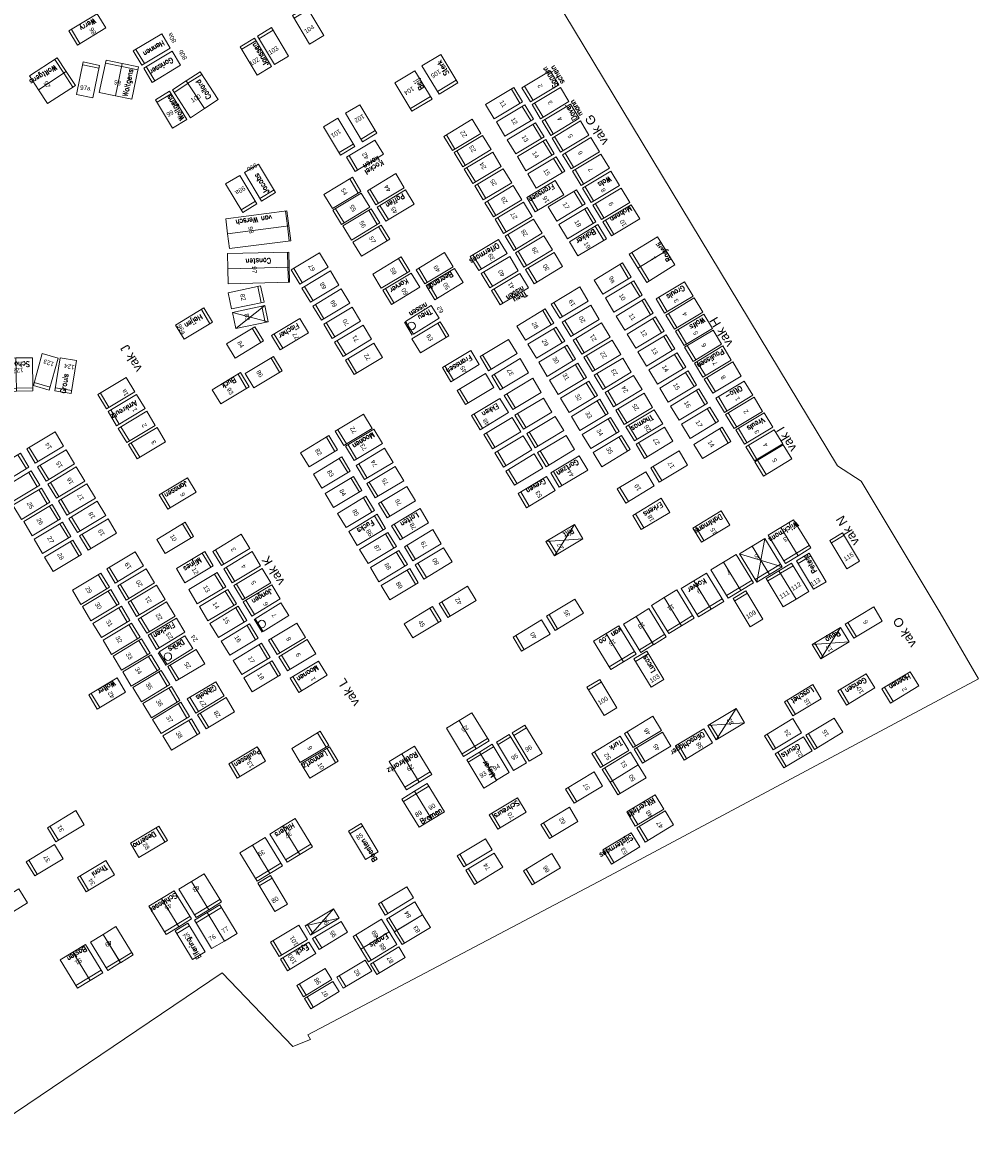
# Model space of a CAD drawing. Header units: metres. Extents: x 200982 to 204048, y 317766 to 321161.
# Tile 3 of 20: x 202531 to 202594, y 318146 to 318221. Entities that reach past the tile are written whole.
import ezdxf
from ezdxf.enums import TextEntityAlignment as Align

# ---------------------------------------------------------------- set-up
doc = ezdxf.new("R2010")
doc.units = ezdxf.units.M
doc.header["$MEASUREMENT"] = 0
for name, color, linetype, lineweight in [('Familiegraven', 140, 'Continuous', 13), ('Geruimd graf', 234, 'Continuous', 13), ('Namen burgelijke stand', 7, 'Continuous', 13), ('Nummers burgelijke stand', 7, 'Continuous', 13), ('Onbegroeid terreindeel', 7, 'Continuous', 13), ('Uit te geven graven', 12, 'Continuous', 13), ('Verhuurde graven', 150, 'Continuous', 13), ('Verwijderde graven', 1, 'Continuous', 13)]:
    doc.layers.add(name, color=color, linetype=linetype, lineweight=lineweight)
doc.styles.add('Style-arial', font='arial.shx')
doc.styles.add('Style-simplex', font='simplex.shx')

# ---------------------------------------------------------------- blocks, each defined once
blk = doc.blocks.new('*U1')
at = {"layer": 'Uit te geven graven', "linetype": 'Continuous'}
for p, q in [((0.066, 0.104), (-0.1226, -0.0096)), ((0.1226, 0.0098), (0.066, 0.104)), ((-0.0488, -0.0934), (-0.1054, 0.0008)), ((-0.0658, -0.1038), (0.1226, 0.0098)), ((-0.0658, -0.1038), (-0.1226, -0.0096))]:
    blk.add_line(p, q, dxfattribs=at)
blk = doc.blocks.new('*U2')
at = {"layer": 'Uit te geven graven', "linetype": 'Continuous'}
for p, q in [((0.0659, 0.1039), (-0.1226, -0.0096)), ((0.1226, 0.0097), (0.0659, 0.1039)), ((-0.0488, -0.0935), (-0.1055, 0.0007)), ((-0.0659, -0.1038), (0.1226, 0.0097)), ((-0.0659, -0.1038), (-0.1226, -0.0096))]:
    blk.add_line(p, q, dxfattribs=at)
blk = doc.blocks.new('*U3')
at = {"layer": 'Verhuurde graven', "linetype": 'Continuous'}
for p, q in [((0.0659, 0.1039), (-0.1226, -0.0096)), ((0.1226, 0.0097), (0.0659, 0.1039)), ((-0.0488, -0.0935), (-0.1055, 0.0007)), ((-0.0659, -0.1038), (0.1226, 0.0097)), ((-0.0659, -0.1038), (-0.1226, -0.0096))]:
    blk.add_line(p, q, dxfattribs=at)
blk = doc.blocks.new('*U4')
at = {"layer": 'Verhuurde graven', "linetype": 'Continuous'}
for p, q in [((0.066, 0.104), (-0.1226, -0.0096)), ((0.1226, 0.0098), (0.066, 0.104)), ((-0.0488, -0.0934), (-0.1054, 0.0008)), ((-0.0658, -0.1038), (0.1226, 0.0098)), ((-0.0658, -0.1038), (-0.1226, -0.0096))]:
    blk.add_line(p, q, dxfattribs=at)
blk = doc.blocks.new('*U5')
at = {"layer": 'Verhuurde graven', "linetype": 'Continuous'}
for p, q in [((0.0659, 0.1039), (-0.1226, -0.0096)), ((0.1225, 0.0097), (0.0659, 0.1039)), ((-0.0488, -0.0935), (-0.1056, 0.0007)), ((-0.0659, -0.1038), (0.1225, 0.0097)), ((-0.0659, -0.1038), (-0.1226, -0.0096))]:
    blk.add_line(p, q, dxfattribs=at)
blk = doc.blocks.new('*U6')
at = {"layer": 'Uit te geven graven', "linetype": 'Continuous'}
for p, q in [((0.066, 0.104), (-0.1226, -0.0096)), ((0.1226, 0.0097), (0.066, 0.104)), ((-0.0488, -0.0934), (-0.1055, 0.0007)), ((-0.0658, -0.1039), (0.1226, 0.0097)), ((-0.0658, -0.1039), (-0.1226, -0.0096))]:
    blk.add_line(p, q, dxfattribs=at)
blk = doc.blocks.new('*U11')
at = {"layer": 'Verwijderde graven', "linetype": 'Continuous'}
for p, q in [((0.0659, 0.1039), (-0.1226, -0.0096)), ((0.1226, 0.0097), (0.0659, 0.1039)), ((-0.0488, -0.0935), (-0.1055, 0.0007)), ((-0.0659, -0.1038), (0.1226, 0.0097)), ((-0.0659, -0.1038), (-0.1226, -0.0096))]:
    blk.add_line(p, q, dxfattribs=at)
blk = doc.blocks.new('*U12')
at = {"layer": 'Verwijderde graven', "linetype": 'Continuous'}
for p, q in [((0.066, 0.104), (-0.1226, -0.0095)), ((0.1225, 0.0098), (0.066, 0.104)), ((-0.0488, -0.0934), (-0.1054, 0.0008)), ((-0.0659, -0.1038), (0.1225, 0.0098)), ((-0.0659, -0.1038), (-0.1226, -0.0095))]:
    blk.add_line(p, q, dxfattribs=at)
blk = doc.blocks.new('*U15')
at = {"layer": 'Verwijderde graven', "linetype": 'Continuous'}
for p, q in [((0.0661, 0.104), (-0.1225, -0.0096)), ((0.1227, 0.0098), (0.0661, 0.104)), ((-0.0488, -0.0935), (-0.1053, 0.0007)), ((-0.0657, -0.1038), (0.1227, 0.0098)), ((-0.0657, -0.1038), (-0.1225, -0.0096))]:
    blk.add_line(p, q, dxfattribs=at)
blk = doc.blocks.new('*U16')
at = {"layer": 'Verhuurde graven', "linetype": 'Continuous'}
for p, q in [((0.0101, 0.1345), (-0.1236, 0.0542)), ((0.1237, -0.0538), (0.0101, 0.1345)), ((-0.1236, 0.0542), (-0.01, -0.1345)), ((0.1134, -0.0368), (-0.0204, -0.1172)), ((0.1237, -0.0538), (-0.01, -0.1345))]:
    blk.add_line(p, q, dxfattribs=at)
blk = doc.blocks.new('*U17')
at = {"layer": 'Verhuurde graven', "linetype": 'Continuous'}
for p, q in [((0.0057, 0.1319), (-0.1192, 0.0569)), ((0.1193, -0.0564), (0.0057, 0.1319)), ((-0.1192, 0.0569), (-0.0056, -0.1318)), ((0.109, -0.0394), (-0.016, -0.1145)), ((0.1193, -0.0564), (-0.0056, -0.1318))]:
    blk.add_line(p, q, dxfattribs=at)
blk = doc.blocks.new('*U18')
at = {"layer": 'Verhuurde graven', "linetype": 'Continuous'}
for p, q in [((0.0741, 0.0907), (-0.1146, -0.0229)), ((0.1147, 0.0231), (0.0741, 0.0907)), ((-0.0738, -0.0906), (0.1147, 0.0231)), ((-0.0738, -0.0906), (-0.1146, -0.0229)), ((-0.0566, -0.0802), (-0.0973, -0.0125))]:
    blk.add_line(p, q, dxfattribs=at)
blk = doc.blocks.new('*U19')
at = {"layer": 'Verwijderde graven', "linetype": 'Continuous'}
for p, q in [((0.0721, 0.0938), (-0.1165, -0.0198)), ((0.1165, 0.0198), (0.0721, 0.0938)), ((-0.0719, -0.0938), (0.1165, 0.0198)), ((-0.0719, -0.0938), (-0.1165, -0.0198)), ((-0.0548, -0.0835), (-0.0993, -0.0095))]:
    blk.add_line(p, q, dxfattribs=at)
blk = doc.blocks.new('*U20')
at = {"layer": 'Verhuurde graven', "linetype": 'Continuous'}
for p, q in [((0.0714, 0.095), (-0.1172, -0.0186)), ((0.1173, 0.0186), (0.0714, 0.095)), ((-0.0712, -0.095), (0.1173, 0.0186)), ((-0.0712, -0.095), (-0.1172, -0.0186)), ((-0.0541, -0.0847), (-0.1, -0.0082))]:
    blk.add_line(p, q, dxfattribs=at)
blk = doc.blocks.new('*U21')
at = {"layer": 'Verwijderde graven', "linetype": 'Continuous'}
for p, q in [((0.0689, 0.0991), (-0.1196, -0.0145)), ((0.1197, 0.0146), (0.0689, 0.0991)), ((-0.0687, -0.099), (0.1197, 0.0146)), ((-0.0687, -0.099), (-0.1196, -0.0145)), ((-0.0517, -0.0886), (-0.1024, -0.0042))]:
    blk.add_line(p, q, dxfattribs=at)
blk = doc.blocks.new('*U22')
at = {"layer": 'Verhuurde graven', "linetype": 'Continuous'}
for p, q in [((0.0689, 0.0991), (-0.1196, -0.0145)), ((0.1197, 0.0146), (0.0689, 0.0991)), ((-0.0687, -0.099), (0.1197, 0.0146)), ((-0.0687, -0.099), (-0.1196, -0.0145)), ((-0.0517, -0.0886), (-0.1024, -0.0042))]:
    blk.add_line(p, q, dxfattribs=at)
blk = doc.blocks.new('*U14')
at = {"layer": 'Uit te geven graven', "linetype": 'Continuous'}
for p, q in [((0.066, 0.104), (-0.1226, -0.0096)), ((0.1227, 0.0098), (0.066, 0.104)), ((-0.0488, -0.0935), (-0.1054, 0.0007)), ((-0.0657, -0.1038), (0.1227, 0.0098)), ((-0.0657, -0.1038), (-0.1226, -0.0096))]:
    blk.add_line(p, q, dxfattribs=at)
blk = doc.blocks.new('*U198')
at = {"layer": 'Familiegraven', "linetype": 'Continuous'}
for p, q in [((0.066, 0.1041), (-0.1226, -0.0096)), ((0.1227, 0.0098), (0.066, 0.1041)), ((-0.0488, -0.0934), (-0.1053, 0.0008)), ((-0.0657, -0.1038), (0.1227, 0.0098)), ((-0.0657, -0.1038), (-0.1226, -0.0096))]:
    blk.add_line(p, q, dxfattribs=at)
blk = doc.blocks.new('*U199')
at = {"layer": 'Familiegraven', "linetype": 'Continuous'}
for p, q in [((0.0689, 0.0991), (-0.1196, -0.0145)), ((0.1197, 0.0146), (0.0689, 0.0991)), ((-0.0687, -0.099), (0.1197, 0.0146)), ((-0.0687, -0.099), (-0.1196, -0.0145)), ((-0.0517, -0.0886), (-0.1024, -0.0042))]:
    blk.add_line(p, q, dxfattribs=at)

msp = doc.modelspace()

# ---------------------------------------------------------------- linework, layer by layer
at = {"layer": 'Familiegraven', "linetype": 'Continuous'}
for p, q in [((202548.177, 318208.914), (202544.11, 318208.388)), ((202548.204, 318207.91), (202548.076, 318208.901)), ((202548.305, 318207.923), (202548.177, 318208.914)), ((202544.11, 318208.388), (202544.238, 318207.396)), ((202548.305, 318207.923), (202544.238, 318207.396)), ((202544.238, 318207.396), (202544.365, 318206.405)), ((202548.333, 318206.917), (202548.204, 318207.91)), ((202548.434, 318206.931), (202548.305, 318207.923)), ((202544.365, 318206.405), (202548.434, 318206.931)), ((202548.303, 318206.181), (202544.22, 318206.073)), ((202544.22, 318206.073), (202544.246, 318205.073)), ((202548.245, 318205.179), (202548.218, 318206.179)), ((202548.303, 318206.181), (202548.329, 318205.182)), ((202548.329, 318205.182), (202544.246, 318205.073)), ((202544.246, 318205.073), (202544.273, 318204.075)), ((202548.272, 318204.18), (202548.245, 318205.179)), ((202548.329, 318205.182), (202548.355, 318204.182)), ((202544.273, 318204.075), (202548.355, 318204.182))]:
    msp.add_line(p, q, dxfattribs=at)
at = {"layer": 'Geruimd graf'}
for p, q in [((202544.556, 318202.17), (202546.937, 318201.55)), ((202544.782, 318201.095), (202546.709, 318202.626)), ((202565.944, 318186.017), (202567.262, 318188.095)), ((202567.828, 318187.153), (202565.376, 318186.959)), ((202579.919, 318187.173), (202579.382, 318184.268)), ((202578.235, 318186.147), (202581.066, 318185.295)), ((202584.942, 318181.257), (202583.624, 318179.179)), ((202585.508, 318180.315), (202583.056, 318180.121)), ((202578.006, 318175.882), (202576.688, 318173.804)), ((202576.12, 318174.746), (202578.572, 318174.94)), ((202551.262, 318162.585), (202549.75, 318160.83)), ((202549.377, 318161.449), (202551.634, 318161.966))]:
    msp.add_line(p, q, dxfattribs=at)
at = {"layer": 'Onbegroeid terreindeel', "flags": 128}
msp.add_lwpolyline([(202566.563, 318222.062), (202584.727, 318191.98), (202586.3, 318190.962), (202591.565, 318182.223), (202594.094, 318177.856), (202569.274, 318164.604), (202549.571, 318154.234), (202549.734, 318153.924), (202548.566, 318153.461), (202543.886, 318158.331), (202526.095, 318146.357)], dxfattribs=at)
at = {"layer": 'Verhuurde graven', "linetype": 'Continuous'}
for p, q in [((202540.154, 318178.73), (202539.63, 318179.581)), ((202551.262, 318162.585), (202549.377, 318161.449)), ((202551.634, 318161.966), (202551.262, 318162.585)), ((202549.92, 318160.934), (202549.548, 318161.552)), ((202549.75, 318160.83), (202551.634, 318161.966)), ((202551.771, 318161.748), (202549.885, 318160.612)), ((202552.201, 318161.032), (202551.771, 318161.748)), ((202549.75, 318160.83), (202549.377, 318161.449)), ((202550.317, 318159.896), (202552.201, 318161.032)), ((202550.317, 318159.896), (202549.885, 318160.612)), ((202550.488, 318159.999), (202550.057, 318160.716)), ((202555.612, 318160.057), (202553.726, 318158.921)), ((202556.032, 318159.358), (202555.612, 318160.057)), ((202554.148, 318158.221), (202556.032, 318159.358)), ((202554.148, 318158.221), (202553.726, 318158.921)), ((202554.319, 318158.325), (202553.898, 318159.024))]:
    msp.add_line(p, q, dxfattribs=at)
at = {"layer": 'Verhuurde graven', "linetype": 'Continuous', "flags": 128}
msp.add_lwpolyline([(202540.227, 318178.798), (202539.695, 318179.644), (202541.388, 318180.709), (202541.92, 318179.863)], close=True, dxfattribs=at)
at = {"layer": 'Verhuurde graven', "linetype": 'Continuous'}
msp.add_circle((202540.27, 318179.331), 0.25, dxfattribs=at)
at = {"layer": 'Verwijderde graven', "linetype": 'Continuous'}
for p, q in [((202556.497, 318200.668), (202555.973, 318201.519)), ((202546.529, 318180.953), (202546.005, 318181.804)), ((202553.366, 318159.19), (202551.48, 318158.054)), ((202553.806, 318158.458), (202553.366, 318159.19)), ((202551.921, 318157.322), (202551.48, 318158.054)), ((202552.092, 318157.425), (202551.652, 318158.158)), ((202551.921, 318157.322), (202553.806, 318158.458))]:
    msp.add_line(p, q, dxfattribs=at)
at = {"layer": 'Verwijderde graven', "linetype": 'Continuous', "flags": 128}
for points in [[(202557.748, 318202.637), (202556.054, 318201.573), (202556.586, 318200.726), (202558.279, 318201.79), (202558.28, 318201.79)], [(202547.761, 318182.904), (202546.067, 318181.84), (202546.599, 318180.993), (202548.292, 318182.057), (202548.293, 318182.057)]]:
    msp.add_lwpolyline(points, close=True, dxfattribs=at)
at = {"layer": 'Verwijderde graven', "linetype": 'Continuous'}
for centre in [(202556.458, 318201.277), (202546.509, 318181.492)]:
    msp.add_circle(centre, 0.25, dxfattribs=at)

# ---------------------------------------------------------------- block references
at = {"layer": 'Familiegraven', "linetype": 'Continuous'}
for name, p, xscale, yscale, zscale, rotation in [('*U198', (202536.481, 318217.733), 10.0000197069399, 10.0000197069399, 10.0000197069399, 227.0877913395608), ('*U198', (202532.304, 318218.014), 10.0000197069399, 10.0000197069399, 10.0000197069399, 182.0026292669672), ('*U198', (202537.558, 318217.509), 10.0000197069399, 10.0000197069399, 10.0000197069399, 227.0877913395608), ('*U198', (202532.905, 318217.093), 10.0000197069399, 10.0000197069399, 10.0000197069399, 182.0026292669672), ('*U198', (202542.555, 318216.921), 10.0000197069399, 10.0000197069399, 10.0000197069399, 271.9497730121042), ('*U198', (202541.633, 318216.321), 10.0000197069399, 10.0000197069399, 10.0000197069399, 271.9497730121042), ('*U198', (202572.132, 318206.148), 10.0000197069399, 10.0000197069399, 10.0000197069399, 0.6179266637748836), ('*U198', (202572.711, 318205.213), 10.0000197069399, 10.0000197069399, 10.0000197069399, 0.6179266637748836), ('*U198', (202529.639, 318198.038), 10.0000197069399, 10.0000197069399, 10.0000197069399, 59.91688029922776), ('*U198', (202530.739, 318198.058), 10.0000197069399, 10.0000197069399, 10.0000197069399, 59.91688029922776), ('*U199', (202581.136, 318186.708), 10, 10, 10, 90.32361812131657), ('*U199', (202581.978, 318187.221), 10, 10, 10, 90.32361812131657), ('*U199', (202580.072, 318185.976), 10, 10, 10, 90.32361812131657), ('*U199', (202579.23, 318185.464), 10, 10, 10, 90.32361812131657), ('*U199', (202577.329, 318184.399), 10, 10, 10, 90.32361812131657), ('*U199', (202578.171, 318184.911), 10, 10, 10, 90.32361812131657), ('*U199', (202581.836, 318184.339), 10, 10, 10, 270), ('*U199', (202576.193, 318183.667), 10, 10, 10, 90.32361812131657), ('*U199', (202580.991, 318183.831), 10, 10, 10, 270), ('*U199', (202575.351, 318183.155), 10, 10, 10, 90.32361812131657), ('*U199', (202573.378, 318182.047), 10, 10, 10, 90.32361812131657), ('*U199', (202574.22, 318182.559), 10, 10, 10, 90.32361812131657), ('*U199', (202570.372, 318180.182), 10, 10, 10, 90.32361812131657), ('*U199', (202569.53, 318179.67), 10, 10, 10, 90.32361812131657), ('*U199', (202559.759, 318173.897), 10, 10, 10, 90.32361812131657), ('*U199', (202560.601, 318174.409), 10, 10, 10, 90.32361812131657), ('*U199', (202561.949, 318172.313), 10, 10, 10, 270.3236181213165), ('*U199', (202555.956, 318171.677), 10, 10, 10, 90.32361812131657), ('*U199', (202556.798, 318172.189), 10, 10, 10, 90.32361812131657), ('*U199', (202561.107, 318171.8), 10, 10, 10, 270.3236181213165), ('*U199', (202570.313, 318171.982), 10, 10, 10, 0.3236181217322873), ('*U199', (202570.826, 318171.14), 10, 10, 10, 0.3236181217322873), ('*U199', (202557.651, 318169.707), 10, 10, 10, 270.3236181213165), ('*U199', (202556.809, 318169.194), 10, 10, 10, 270.3236181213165), ('*U199', (202546.044, 318165.62), 10, 10, 10, 90.32361812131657), ('*U199', (202546.886, 318166.132), 10, 10, 10, 90.32361812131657), ('*U199', (202542.842, 318163.724), 10, 10, 10, 90.32361812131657), ('*U199', (202540.837, 318162.596), 10, 10, 10, 90.32361812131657), ('*U199', (202542, 318163.212), 10, 10, 10, 90.32361812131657), ('*U199', (202539.995, 318162.084), 10, 10, 10, 90.32361812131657), ('*U199', (202555.99, 318162.047), 10, 10, 10, 0.3236181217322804), ('*U199', (202553.772, 318160.913), 10, 10, 10, 0.3236181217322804), ('*U199', (202556.503, 318161.205), 10, 10, 10, 0.3236181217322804), ('*U199', (202536.135, 318159.697), 10, 10, 10, 90.32361812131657), ('*U199', (202536.977, 318160.21), 10, 10, 10, 90.32361812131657), ('*U199', (202554.285, 318160.071), 10, 10, 10, 0.3236181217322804), ('*U199', (202534.96, 318159.03), 10, 10, 10, 90.32361812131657), ('*U199', (202534.118, 318158.517), 10, 10, 10, 90.32361812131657)]:
    msp.add_blockref(name, p, dxfattribs=dict(at, xscale=xscale, yscale=yscale, zscale=zscale, rotation=rotation))
at = {"layer": 'Uit te geven graven', "linetype": 'Continuous', "xscale": 10, "yscale": 10, "zscale": 10}
for name, p, rotation in [('*U6', (202549.586, 318221.211), 270), ('*U6', (202562.593, 318216.058), 180), ('*U2', (202563.315, 318214.91), 180), ('*U6', (202551.643, 318213.838), 90), ('*U2', (202564.027, 318213.728), 180), ('*U6', (202564.705, 318212.61), 180), ('*U2', (202565.396, 318211.457), 180), ('*U1', (202545.147, 318210.041), 90), ('*U2', (202551.861, 318210.102), 180), ('*U2', (202566.751, 318209.277), 180), ('*U2', (202553.116, 318208.015), 180), ('*U2', (202567.463, 318208.096), 180), ('*U2', (202553.776, 318206.935), 180), ('*U2', (202555.103, 318204.819), 180), ('*U2', (202569.811, 318204.418), 180), ('*U6', (202570.55, 318203.228), 180), ('*U6', (202571.273, 318202.03), 180), ('*U2', (202564.675, 318201.364), 180), ('*U2', (202571.996, 318200.831), 180), ('*U2', (202565.398, 318200.165), 180), ('*U2', (202572.711, 318199.65), 180), ('*U2', (202566.121, 318198.966), 180), ('*U2', (202573.434, 318198.451), 180), ('*U2', (202566.844, 318197.767), 180), ('*U2', (202574.157, 318197.252), 180), ('*U2', (202567.567, 318196.568), 180), ('*U2', (202574.88, 318196.053), 180), ('*U2', (202568.29, 318195.369), 180), ('*U6', (202575.603, 318194.855), 180), ('*U2', (202569.013, 318194.17), 180), ('*U2', (202576.425, 318193.512), 180), ('*U2', (202550.306, 318192.955), 180), ('*U2', (202569.736, 318192.971), 180), ('*U6', (202529.816, 318191.795), 180), ('*U2', (202551.157, 318191.544), 180), ('*U6', (202530.539, 318190.611), 180), ('*U2', (202551.935, 318190.255), 180), ('*U6', (202531.21, 318189.479), 180), ('*U6', (202531.92, 318188.383), 180), ('*U2', (202552.762, 318188.928), 180), ('*U6', (202532.609, 318187.214), 180), ('*U2', (202540.752, 318187.204), 180), ('*U6', (202533.305, 318186.015), 180), ('*U2', (202554.224, 318186.537), 180), ('*U6', (202554.947, 318185.338), 180), ('*U6', (202535.159, 318183.837), 180), ('*U2', (202542.884, 318183.871), 180), ('*U2', (202555.67, 318184.139), 180), ('*U6', (202535.82, 318182.744), 180), ('*U2', (202543.591, 318182.74), 180), ('*U6', (202536.522, 318181.628), 180), ('*U2', (202544.284, 318181.63), 180), ('*U6', (202557.186, 318181.606), 180), ('*U6', (202537.194, 318180.519), 180), ('*U6', (202545.039, 318180.458), 180), ('*U6', (202537.861, 318179.459), 180), ('*U2', (202545.835, 318179.178), 180), ('*U6', (202538.499, 318178.405), 180), ('*U2', (202546.534, 318178.019), 180), ('*U6', (202539.174, 318177.373), 180), ('*U6', (202539.842, 318176.311), 180), ('*U6', (202540.478, 318175.257), 180), ('*U6', (202541.17, 318174.159), 180)]:
    msp.add_blockref(name, p, dxfattribs=dict(at, rotation=rotation))
for name, p in [('*U6', (202559.824, 318213.951)), ('*U6', (202567.009, 318213.838)), ('*U1', (202560.511, 318212.879)), ('*U6', (202567.699, 318212.737)), ('*U1', (202561.181, 318211.767)), ('*U1', (202561.876, 318210.672)), ('*U1', (202562.542, 318209.546)), ('*U1', (202563.225, 318208.449)), ('*U1', (202563.891, 318207.325)), ('*U1', (202564.575, 318206.219)), ('*U1', (202549.68, 318205.085)), ('*U1', (202565.255, 318205.117)), ('*U1', (202550.402, 318203.886)), ('*U1', (202551.124, 318202.687)), ('*U14', (202566.957, 318202.823)), ('*U1', (202551.846, 318201.488)), ('*U1', (202567.69, 318201.614)), ('*U1', (202552.568, 318200.289)), ('*U1', (202568.413, 318200.434)), ('*U14', (202553.29, 318199.09)), ('*U6', (202562.229, 318199.34)), ('*U1', (202569.116, 318199.289)), ('*U1', (202569.814, 318198.105)), ('*U6', (202560.699, 318197.089)), ('*U6', (202563.836, 318196.758)), ('*U1', (202570.531, 318196.955)), ('*U1', (202571.233, 318195.771)), ('*U6', (202564.546, 318195.452)), ('*U2', (202552.611, 318194.376)), ('*U6', (202565.328, 318194.231)), ('*U6', (202562.478, 318194.156)), ('*U1', (202572.583, 318193.525)), ('*U6', (202532.123, 318193.206)), ('*U6', (202563.211, 318192.947)), ('*U6', (202566.05, 318192.973)), ('*U6', (202532.846, 318192.015)), ('*U2', (202553.995, 318192.114)), ('*U6', (202563.944, 318191.738)), ('*U6', (202573.558, 318191.943)), ('*U6', (202533.526, 318190.879)), ('*U2', (202554.703, 318190.906)), ('*U14', (202571.339, 318190.556)), ('*U6', (202534.229, 318189.754)), ('*U2', (202555.49, 318189.579)), ('*U6', (202534.923, 318188.598)), ('*U6', (202535.636, 318187.433)), ('*U2', (202544.483, 318186.407)), ('*U6', (202537.433, 318185.247)), ('*U2', (202545.201, 318185.257)), ('*U2', (202557.922, 318185.517)), ('*U6', (202538.164, 318184.124)), ('*U2', (202545.878, 318184.134)), ('*U6', (202538.855, 318183.027)), ('*U6', (202559.514, 318182.954)), ('*U6', (202539.527, 318181.917)), ('*U2', (202548.185, 318180.509)), ('*U2', (202548.868, 318179.416)), ('*U6', (202541.488, 318178.759)), ('*U6', (202543.473, 318175.564))]:
    msp.add_blockref(name, p, dxfattribs=at)
at = {"layer": 'Verhuurde graven', "linetype": 'Continuous', "xscale": 10, "yscale": 10, "zscale": 10}
for name, p in [('*U4', (202534.916, 318220.952)), ('*U4', (202539.893, 318218.48)), ('*U17', (202558.335, 318217.971)), ('*U16', (202556.575, 318216.871)), ('*U4', (202565.006, 318217.177)), ('*U4', (202565.68, 318216.066)), ('*U4', (202566.351, 318214.959)), ('*U4', (202553.36, 318212.571)), ('*U4', (202568.363, 318211.642)), ('*U4', (202554.744, 318210.342)), ('*U4', (202569.03, 318210.505)), ('*U4', (202555.398, 318209.263)), ('*U4', (202565.328, 318209.889)), ('*U4', (202569.714, 318209.378)), ('*U4', (202570.378, 318208.283)), ('*U4', (202561.574, 318205.982)), ('*U4', (202557.986, 318205.105)), ('*U4', (202555.772, 318203.741)), ('*U4', (202575.208, 318201.013)), ('*U4', (202575.814, 318199.96)), ('*U4', (202576.46, 318198.911)), ('*U4', (202559.726, 318198.61)), ('*U4', (202562.999, 318198.07)), ('*U4', (202577.117, 318197.845)), ('*U4', (202536.847, 318196.811)), ('*U4', (202577.885, 318196.577)), ('*U4', (202537.525, 318195.693)), ('*U4', (202578.537, 318195.501)), ('*U4', (202538.204, 318194.574)), ('*U4', (202579.209, 318194.466)), ('*U4', (202538.892, 318193.494)), ('*U4', (202579.875, 318193.35)), ('*U4', (202580.48, 318192.352)), ('*U4', (202566.923, 318191.611)), ('*U4', (202564.752, 318190.25)), ('*U4', (202556.357, 318188.11)), ('*U4', (202576.358, 318187.959)), ('*U4', (202566.602, 318187.055)), ('*U4', (202540.177, 318180.843)), ('*U4', (202584.282, 318180.217)), ('*U4', (202542.786, 318176.621)), ('*U4', (202577.346, 318174.842)), ('*U4', (202571.817, 318174.331)), ('*U4', (202572.452, 318173.284)), ('*U4', (202575.207, 318173.501)), ('*U4', (202569.656, 318172.998)), ('*U4', (202581.822, 318172.974)), ('*U4', (202567.911, 318170.63)), ('*U4', (202562.829, 318168.914)), ('*U4', (202571.968, 318169.113)), ('*U4', (202566.27, 318168.291)), ('*U4', (202572.629, 318168.06)), ('*U4', (202570.38, 318166.597)), ('*U4', (202532.087, 318165.813)), ('*U4', (202561.286, 318165.245)), ('*U4', (202565.118, 318165.212)), ('*U4', (202529.723, 318162.882)), ('*U4', (202548.311, 318160.463)), ('*U20', (202548.915, 318159.431)), ('*U18', (202550.494, 318156.868))]:
    msp.add_blockref(name, p, dxfattribs=at)
at = {"layer": 'Verhuurde graven', "linetype": 'Continuous'}
for name, p, xscale, yscale, zscale, rotation in [('*U4', (202547.251, 318219.846), 10, 10, 10, 270), ('*U4', (202546.109, 318219.148), 10, 10, 10, 270), ('*U5', (202534.967, 318217.607), 9.999988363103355, 9.999988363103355, 9.999988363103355, 227.1215283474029), ('*U4', (202540.484, 318215.629), 10, 10, 10, 270), ('*U4', (202553.109, 318214.727), 10, 10, 10, 90), ('*U4', (202546.39, 318210.789), 10, 10, 10, 90), ('*U3', (202568.164, 318206.96), 10, 10, 10, 180), ('*U4', (202545.468, 318203.167), 10, 10, 10, 160.8744131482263), ('*U4', (202545.747, 318201.861), 10, 10, 10, 160.8744131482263), ('*U4', (202542.007, 318201.428), 10, 10, 10, 180), ('*U3', (202557.701, 318200.518), 10, 10, 10, 180), ('*U4', (202544.439, 318197.139), 10, 10, 10, 180), ('*U4', (202553.502, 318187.737), 10, 10, 10, 180), ('*U22', (202583.002, 318184.991), 10, 10, 10, 270), ('*U22', (202564.126, 318173.582), 10, 10, 10, 270), ('*U4', (202550.35, 318172.303), 10, 10, 10, 180), ('*U4', (202539.012, 318167.034), 10, 10, 10, 180), ('*U22', (202547.227, 318163.597), 10, 10, 10, 270), ('*U22', (202541.751, 318160.43), 10, 10, 10, 270)]:
    msp.add_blockref(name, p, dxfattribs=dict(at, xscale=xscale, yscale=yscale, zscale=zscale, rotation=rotation))
at = {"layer": 'Verwijderde graven', "linetype": 'Continuous', "xscale": 10, "yscale": 10, "zscale": 10}
for name, p in [('*U12', (202539.2, 318219.623)), ('*U12', (202552.456, 318209.049)), ('*U12', (202562.309, 318204.842)), ('*U12', (202558.647, 318204.052)), ('*U12', (202562.993, 318203.715)), ('*U12', (202573.918, 318203.158)), ('*U12', (202574.563, 318202.095)), ('*U12', (202548.383, 318200.725)), ('*U12', (202561.66, 318195.422)), ('*U12', (202571.911, 318194.677)), ('*U12', (202553.29, 318193.385)), ('*U12', (202540.918, 318190.153)), ('*U12', (202572.368, 318188.799)), ('*U11', (202557.199, 318186.716)), ('*U12', (202546.503, 318183.06)), ('*U12', (202566.641, 318182.106)), ('*U12', (202586.482, 318181.583)), ('*U12', (202564.422, 318180.719)), ('*U12', (202549.621, 318177.992)), ('*U12', (202585.986, 318177.153)), ('*U12', (202588.913, 318177.285)), ('*U12', (202536.24, 318176.879)), ('*U12', (202582.435, 318176.431)), ('*U12', (202581.115, 318174.176)), ('*U12', (202583.866, 318174.21)), ('*U12', (202545.539, 318172.3)), ('*U12', (202533.496, 318168.07)), ('*U19', (202560.644, 318166.305)), ('*U12', (202535.496, 318164.753)), ('*U19', (202555.426, 318163.116)), ('*U19', (202549.995, 318157.69))]:
    msp.add_blockref(name, p, dxfattribs=at)
at = {"layer": 'Verwijderde graven', "linetype": 'Continuous'}
for name, p, xscale, yscale, zscale, rotation in [('*U12', (202545.39, 318200.185), 10, 10, 10, 180), ('*U15', (202532.164, 318198.228), 10.00001932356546, 10.00001932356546, 10.00001932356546, 43.24708388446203), ('*U15', (202533.485, 318197.974), 10.00001933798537, 10.00001933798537, 10.00001933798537, 49.72730926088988), ('*U12', (202546.634, 318198.208), 10, 10, 10, 180), ('*U21', (202585.216, 318186.356), 10, 10, 10, 270), ('*U12', (202542.06, 318185.265), 10, 10, 10, 180), ('*U21', (202578.798, 318182.504), 10, 10, 10, 270), ('*U21', (202572.37, 318181.315), 10, 10, 10, 90.63834431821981), ('*U21', (202571.53, 318180.798), 10, 10, 10, 90.63834431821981), ('*U21', (202572.211, 318178.487), 10, 10, 10, 270), ('*U21', (202569.092, 318176.617), 10, 10, 10, 270), ('*U12', (202549.725, 318173.333), 10, 10, 10, 180), ('*U21', (202563.085, 318172.973), 10, 10, 10, 270), ('*U21', (202548.876, 318167.384), 10, 10, 10, 90.32361812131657), ('*U21', (202553.245, 318167.05), 10, 10, 10, 270), ('*U21', (202548.034, 318166.871), 10, 10, 10, 90.32361812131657), ('*U21', (202543.031, 318161.142), 10, 10, 10, 270), ('*U21', (202543.876, 318161.65), 10, 10, 10, 270)]:
    msp.add_blockref(name, p, dxfattribs=dict(at, xscale=xscale, yscale=yscale, zscale=zscale, rotation=rotation))

# ---------------------------------------------------------------- texts
at = {"layer": 'Namen burgelijke stand', "linetype": 'Continuous', "lineweight": 0, "style": 'Style-simplex', "width": 0.857148}
for s, rotation, p in [('Werry', 210.99952, (202534.863, 318221.413)), ('Hennen', 210.99952, (202539.249, 318219.835)), ('Gorissen', 210.99952, (202539.728, 318218.655)), ('Woltgens', 78.0772, (202537.783, 318217.388)), ('Collard', 123.00665, (202542.781, 318217.061)), ('Woltgens', 120.99952, (202540.913, 318215.839)), ('van Wersch', 187.37059, (202545.956, 318208.476)), ('Consten', 181.52679, (202546.272, 318205.752)), ('Scholtes', 181.04023, (202530.207, 318198.895)), ('Grouls', 80.73475, (202533.563, 318197.426))]:
    msp.add_text(s, height=0.35, rotation=rotation, dxfattribs=at).set_placement(p, align=Align.CENTER)
for s, rotation, p in [('Janssen', 121.23774, (202546.384, 318219.291)), ('Wolttgens', 211.23774, (202531.991, 318217.938)), ('Sterk', 121.23774, (202558.535, 318218.408)), ('schein', 121.23774, (202566.125, 318217.939)), ('Sonnen', 121.23774, (202565.648, 318217.774)), ('Beij', 121.23774, (202556.943, 318217.307)), ('Dover', 121.23774, (202567.011, 318215.458)), ('mann', 121.23774, (202567.386, 318215.726)), ('koren', 211.23774, (202553.78, 318212.126)), ('Kockel', 211.23774, (202553.984, 318211.8)), ('Jacobs', 121.23774, (202546.48, 318210.72)), ('Wals', 211.23774, (202569.271, 318210.841)), ('Franssen', 211.23774, (202565.087, 318210.087)), ('Paffen', 211.23774, (202555.364, 318209.59)), ('Mohnen', 211.23774, (202570.355, 318208.705)), ('Bakker', 211.23774, (202568.033, 318207.208)), ('Offermans', 211.23774, (202561.303, 318206.081)), ('Ragetli', 121.23774, (202573.203, 318206.2)), ('Korver', 211.23774, (202555.634, 318203.943)), ('Beerends', 211.23774, (202558.334, 318204.258)), ('nissen', 211.23774, (202563.342, 318203.445)), ('Theu', 211.23774, (202563.672, 318203.193)), ('Grouls', 211.23774, (202573.996, 318203.491)), ('nissen', 211.23774, (202556.916, 318202.355)), ('Heijen', 211.23774, (202541.979, 318201.584)), ('Theu', 211.23774, (202557.344, 318202.017)), ('Fischer', 211.23774, (202548.306, 318200.945)), ('Wolfs', 211.23774, (202575.427, 318201.427)), ('Franssen', 211.23774, (202559.611, 318198.718)), ('Paulissen', 211.23774, (202576.317, 318199.099)), ('Buck', 211.23774, (202544.324, 318197.483)), ('Otto-', 211.23774, (202577.849, 318196.858)), ('Amkreutz', 211.23774, (202537.355, 318195.703)), ('Ekken', 211.23774, (202561.688, 318195.688)), ('Thomas', 211.23774, (202571.77, 318194.832)), ('Vreuls', 211.23774, (202579.322, 318194.75)), ('Moonen', 211.23774, (202553.266, 318193.674)), ('Gortzen', 211.23774, (202566.823, 318191.866)), ('Janssen', 211.23774, (202540.819, 318190.409)), ('Greven', 211.23774, (202564.717, 318190.642)), ('Erkens', 211.23774, (202572.49, 318189.089)), ('Latten', 211.23774, (202556.322, 318188.413)), ('Dahlmans', 211.23774, (202576.176, 318188.123)), ('Fucks', 211.23774, (202553.398, 318187.951)), ('Ritt', 211.23774, (202566.881, 318187.542)), ('Wijckmans', 211.23774, (202581.157, 318187.606)), ('Mijnes', 211.23774, (202541.912, 318185.436)), ('Peters', 121.23774, (202582.897, 318185.48)), ('Korver', 211.23774, (202575.403, 318184.034)), ('Jongen', 211.23774, (202546.53, 318183.32)), ('Flecken', 211.23774, (202540.023, 318181.075)), ('van Loo', 211.23774, (202569.662, 318180.676)), ('Reup', 211.23774, (202584.435, 318180.657)), ('Diriks', 211.23774, (202540.833, 318180.046)), ('Lucas', 121.23774, (202572.199, 318178.819)), ('Moonen', 211.23774, (202549.553, 318178.211)), ('Hoenen', 211.23774, (202588.869, 318177.653)), ('Wolter', 211.23774, (202536.204, 318177.271)), ('Gibbels', 211.23774, (202542.82, 318176.936)), ('Laschet', 211.23774, (202582.416, 318176.742)), ('Gorisen', 211.23774, (202585.959, 318177.407)), ('Oligschlager', 211.23774, (202574.787, 318173.554)), ('Turk', 211.23774, (202570.019, 318173.432)), ('Geurts', 211.23774, (202581.636, 318173.061)), ('Paulissen', 211.23774, (202545.564, 318172.61)), ('Lennartz', 211.23774, (202550.044, 318172.459)), ('Rothkrantz', 211.23774, (202555.841, 318172.291)), ('Meyer', 121.23774, (202561.573, 318171.856)), ('Ritzerfeld', 211.23774, (202571.73, 318169.32)), ('Bremen', 31.23774, (202557.738, 318168.77)), ('Schreurs', 211.23774, (202562.774, 318169.173)), ('Hilgers', 211.23774, (202548.034, 318167.805)), ('Deserno', 211.23774, (202538.72, 318167.148)), ('Boesten', 121.23774, (202553.611, 318166.476)), ('Sijstermans', 211.23774, (202570.044, 318166.72)), ('Thoni', 211.23774, (202535.738, 318165.11)), ('Schlosser', 211.23774, (202539.986, 318162.987)), ('Engels', 211.23774, (202554.289, 318160.468)), ('Basten', 211.23774, (202534.231, 318159.6)), ('Elfering', 121.23774, (202541.95, 318159.958)), ('Eyck', 211.23774, (202549.175, 318159.833))]:
    msp.add_text(s, height=0.35, rotation=rotation, dxfattribs=at).set_placement(p, align=Align.MIDDLE_CENTER)
at = {"layer": 'Nummers burgelijke stand', "linetype": 'Continuous', "lineweight": 13, "style": 'Style-arial'}
for s, rotation, p in [('86', 121.45136, (202535.532, 318220.73)), ('104', 31.45136, (202549.44, 318220.668)), ('80a', 121.45136, (202540.853, 318220.177)), ('80b', 121.45136, (202541.572, 318219.046)), ('103', 31.45136, (202547.059, 318219.261)), ('102', 31.45136, (202545.793, 318218.515)), ('105', 211.30029, (202558.289, 318218.315)), ('97', 301.45136, (202531.989, 318217.425)), ('97a', 355.84784, (202534.432, 318216.949)), ('98', 346.38394, (202536.667, 318217.328)), ('104', 211.30029, (202556.516, 318217.186)), ('100', 31.45136, (202541.899, 318216.079)), ('99', 31.45136, (202540.289, 318215.133)), ('102', 211.30029, (202553.215, 318215.361)), ('101', 212.66858, (202551.645, 318214.354)), ('99b', 211.45136, (202546.077, 318212.109)), ('99a', 211.45136, (202545.298, 318210.575)), ('98', 280.84682, (202545.592, 318207.846)), ('97', 269.39805, (202545.86, 318205.237)), ('67', 121.45136, (202550.075, 318205.009)), ('68', 121.45136, (202550.824, 318203.819)), ('82', 282.32577, (202545.061, 318203.374)), ('69', 121.45136, (202551.527, 318202.633)), ('83', 282.32577, (202545.34, 318202.069)), ('11', 302.20117, (202570.856, 318201.997)), ('96a', 301.45136, (202540.861, 318201.276)), ('70', 121.45136, (202552.344, 318201.384)), ('77', 121.45136, (202549.019, 318200.471)), ('71', 121.45136, (202552.976, 318200.313)), ('84', 301.45136, (202544.858, 318200.179)), ('123', 162.25226, (202532.74, 318198.856)), ('72', 121.45136, (202553.767, 318199.077)), ('122', 187.2822, (202530.664, 318198.511)), ('124', 170.46594, (202534.094, 318198.667)), ('86', 301.45136, (202546.121, 318198.221)), ('1a', 120.41506, (202537.672, 318196.718)), ('93', 301.45136, (202544.152, 318197.068)), ('1', 120.41506, (202538.255, 318195.682)), ('2', 120.41506, (202538.886, 318194.649)), ('14', 120.41506, (202532.592, 318193.183)), ('3', 120.41506, (202539.524, 318193.519)), ('15', 120.41506, (202533.309, 318191.943)), ('16', 120.41506, (202534.022, 318190.857)), ('17', 120.41506, (202534.723, 318189.79)), ('6', 120.41506, (202541.44, 318190.063)), ('25', 300.41506, (202530.884, 318189.497)), ('26', 300.41506, (202531.529, 318188.428)), ('18', 120.41506, (202535.464, 318188.571)), ('19', 120.41506, (202536.102, 318187.441)), ('27', 300.41506, (202532.238, 318187.212)), ('3', 212.20117, (202581.292, 318187.301)), ('28', 300.41506, (202532.903, 318186.113)), ('19', 122.16906, (202537.878, 318185.233)), ('5', 212.20117, (202579.374, 318186.158)), ('115', 32.20117, (202585.258, 318185.64)), ('7', 212.20117, (202577.52, 318185.113)), ('20', 122.16906, (202538.615, 318184.062)), ('112', 32.20117, (202581.763, 318183.676)), ('113', 32.20117, (202583.053, 318183.964)), ('29', 302.16906, (202534.764, 318183.871)), ('21', 122.16906, (202539.216, 318182.984)), ('9', 212.20117, (202575.557, 318183.852)), ('111', 32.20117, (202580.995, 318183.136)), ('30', 302.16906, (202535.405, 318182.818)), ('11', 212.20117, (202573.788, 318182.83)), ('31', 302.16906, (202536.133, 318181.663)), ('22', 122.16906, (202539.93, 318181.85)), ('109', 32.20117, (202578.771, 318181.809)), ('6', 122.20117, (202586.794, 318181.597)), ('13', 212.20117, (202571.843, 318181.649)), ('32', 302.16906, (202536.768, 318180.585)), ('23', 122.16906, (202540.626, 318180.587)), ('24', 122.16906, (202542.273, 318180.43)), ('15', 212.20117, (202569.899, 318180.512)), ('33', 302.16906, (202537.455, 318179.486)), ('13', 122.20117, (202584.436, 318179.753)), ('25', 122.16906, (202541.829, 318178.627)), ('34', 302.16906, (202538.067, 318178.51)), ('103', 32.20117, (202572.378, 318177.568)), ('35', 302.16906, (202538.773, 318177.485)), ('10', 122.20117, (202586.5, 318176.968)), ('2', 122.20117, (202589.361, 318177.137)), ('42', 122.20117, (202536.751, 318176.675)), ('100', 32.20117, (202568.939, 318176.094)), ('18', 122.20117, (202582.985, 318176.194)), ('36', 302.16906, (202539.463, 318176.368)), ('27', 122.16906, (202542.848, 318176.115)), ('37', 302.16906, (202540.136, 318175.293)), ('28', 122.16906, (202543.788, 318175.39)), ('32', 122.20117, (202577.865, 318174.905)), ('38', 302.16906, (202540.771, 318174.25)), ('25', 212.20117, (202560.115, 318174.788)), ('46', 122.20117, (202572.35, 318174.225)), ('24', 122.20117, (202581.664, 318174.141)), ('16', 122.20117, (202584.201, 318174.126)), ('45', 122.20117, (202572.959, 318173.185)), ('38', 122.20117, (202575.829, 318173.3)), ('95', 32.20117, (202563.183, 318172.418)), ('96', 32.20117, (202564.11, 318172.985)), ('52', 122.20117, (202569.713, 318172.584)), ('23', 122.20117, (202582.458, 318172.768)), ('13', 122.16906, (202545.993, 318172.045)), ('29', 212.20117, (202556.479, 318172.197)), ('94', 32.20117, (202561.97, 318171.741)), ('51', 122.20117, (202570.789, 318172.07)), ('93', 32.20117, (202561.08, 318171.257)), ('50', 122.20117, (202571.342, 318171.156)), ('57', 122.20117, (202568.316, 318170.58)), ('89', 32.20117, (202556.789, 318168.653)), ('90', 32.20117, (202557.688, 318169.112)), ('70', 122.20117, (202563.297, 318168.648)), ('48', 122.20117, (202572.476, 318168.779)), ('62', 122.20117, (202566.714, 318168.308)), ('47', 122.20117, (202573.185, 318168.046)), ('31', 122.20117, (202533.394, 318167.795)), ('37', 212.20117, (202548.389, 318167.755)), ('85', 32.20117, (202552.888, 318167.144)), ('28', 302.20117, (202538.578, 318166.873)), ('37', 122.20117, (202532.488, 318165.785)), ('39', 212.20117, (202546.589, 318166.54)), ('53', 122.20117, (202570.816, 318166.309)), ('74', 122.20117, (202561.698, 318165.26)), ('66', 122.20117, (202565.649, 318165.111)), ('34', 122.20117, (202535.469, 318164.252)), ('43', 212.20117, (202542.267, 318164.183)), ('80', 32.20117, (202547.269, 318162.94)), ('45', 212.20117, (202540.412, 318162.969)), ('84', 122.20117, (202556.453, 318162.095)), ('96', 122.20117, (202550.988, 318161.635)), ('75', 32.20117, (202541.387, 318160.549)), ('76', 32.20117, (202543.095, 318160.423)), ('77', 32.20117, (202543.961, 318160.946)), ('101', 122.20117, (202548.95, 318160.237)), ('95', 122.20117, (202551.489, 318160.803)), ('89', 122.20117, (202554.267, 318160.807)), ('83', 122.20117, (202557.048, 318161.114)), ('49', 212.20117, (202536.443, 318160.53)), ('88', 122.20117, (202554.789, 318159.942)), ('51', 212.20117, (202534.447, 318159.344)), ('100', 122.20117, (202548.84, 318159.03)), ('87', 122.20117, (202555.284, 318159.082)), ('92', 122.20117, (202553.088, 318158.228)), ('98', 122.20117, (202550.452, 318157.67)), ('97', 122.20117, (202550.954, 318156.838))]:
    msp.add_text(s, height=0.3, rotation=rotation, dxfattribs=at).set_placement(p)
for s, rotation, p in [('2', 121.61179, (202564.983, 318217.191)), ('11', 301.23815, (202562.528, 318216.022)), ('3', 121.61179, (202565.653, 318216.101)), ('12', 301.23815, (202563.272, 318214.873)), ('4', 121.61179, (202566.299, 318215.01)), ('22', 121.23815, (202559.91, 318214.01)), ('5', 121.61179, (202566.994, 318213.88)), ('13', 301.23815, (202563.994, 318213.714)), ('42', 121.23815, (202553.388, 318212.565)), ('23', 121.23815, (202560.504, 318213.029)), ('14', 301.23815, (202564.686, 318212.639)), ('6', 121.61179, (202567.654, 318212.766)), ('24', 121.23815, (202561.191, 318211.9)), ('25', 121.23815, (202561.889, 318210.787)), ('15', 301.23815, (202565.432, 318211.488)), ('7', 121.61179, (202568.345, 318211.642)), ('54', 301.23815, (202551.984, 318210.187)), ('44', 121.23815, (202554.852, 318210.4)), ('8', 121.61179, (202569.18, 318210.278)), ('26', 121.23815, (202562.597, 318209.621)), ('16', 121.23815, (202565.372, 318209.654)), ('55', 121.23815, (202552.562, 318209.093)), ('45', 121.23815, (202555.294, 318208.958)), ('17', 301.23815, (202566.718, 318209.256)), ('9', 121.61179, (202569.694, 318209.364)), ('56', 301.23815, (202553.209, 318208.019)), ('27', 121.23815, (202563.249, 318208.584)), ('18', 301.23815, (202567.497, 318208.078)), ('10', 121.61179, (202570.501, 318208.096)), ('28', 121.23815, (202563.94, 318207.443)), ('57', 301.23815, (202553.853, 318206.996)), ('19', 301.23815, (202568.113, 318206.633)), ('39', 121.23815, (202561.751, 318205.85)), ('29', 121.23815, (202564.65, 318206.272)), ('1', 121.61179, (202572.52, 318205.77)), ('59', 301.23815, (202555.246, 318204.915)), ('49', 121.23815, (202558.131, 318205.069)), ('30', 121.23815, (202565.385, 318205.141)), ('40', 121.23815, (202562.424, 318204.779)), ('9a', 301.61179, (202569.767, 318204.354)), ('60', 121.23815, (202555.994, 318203.551)), ('50', 121.23815, (202558.76, 318203.919)), ('41', 121.23815, (202563.064, 318203.953)), ('19', 121.61179, (202567.102, 318202.797)), ('10', 301.61179, (202570.448, 318203.191)), ('3', 121.61179, (202574.025, 318202.946)), ('62', 121.23815, (202558.35, 318202.352)), ('4', 121.61179, (202574.596, 318202.051)), ('28', 301.23815, (202564.658, 318201.321)), ('20', 121.23815, (202567.771, 318201.7)), ('63', 301.23815, (202557.657, 318200.498)), ('21', 121.23815, (202568.508, 318200.486)), ('12', 301.61179, (202571.876, 318200.801)), ('5', 121.61179, (202575.311, 318200.804)), ('29', 301.23815, (202565.33, 318200.169)), ('13', 301.61179, (202572.59, 318199.611)), ('6', 121.61179, (202575.864, 318199.994)), ('30', 301.23815, (202566.035, 318199.006)), ('22', 121.23815, (202569.2, 318199.344)), ('45', 121.23815, (202559.898, 318198.397)), ('37', 121.23815, (202563.012, 318198.198)), ('23', 121.23815, (202569.924, 318198.194)), ('14', 301.61179, (202573.312, 318198.446)), ('7', 121.61179, (202576.609, 318198.791)), ('31', 301.23815, (202566.705, 318197.902)), ('8', 121.61179, (202577.149, 318197.86)), ('32', 301.23815, (202567.526, 318196.541)), ('24', 121.23815, (202570.613, 318197.061)), ('15', 301.61179, (202574.049, 318197.255)), ('25', 121.23815, (202571.33, 318195.877)), ('16', 301.61179, (202574.768, 318196.072)), ('1', 121.23774, (202578.097, 318196.433)), ('33', 301.23815, (202568.219, 318195.366)), ('2', 121.23774, (202578.653, 318195.582)), ('72', 121.23815, (202552.585, 318194.35)), ('48', 121.23815, (202561.395, 318194.899)), ('26', 121.23815, (202572.118, 318194.484)), ('17', 301.23774, (202575.544, 318194.785)), ('34', 301.23815, (202568.958, 318194.215)), ('27', 121.23815, (202572.709, 318193.603)), ('3', 121.23774, (202579.383, 318194.237)), ('82', 301.23815, (202550.28, 318192.906)), ('73', 121.23815, (202553.264, 318193.23)), ('35', 301.23815, (202569.603, 318193.008)), ('14', 301.61179, (202576.346, 318193.451)), ('4', 121.23774, (202579.959, 318193.36)), ('74', 121.23815, (202553.965, 318192.149)), ('5', 121.61179, (202580.566, 318192.359)), ('83', 301.23815, (202551.076, 318191.491)), ('44', 121.23815, (202567.019, 318191.469)), ('17', 121.23774, (202573.685, 318192.037)), ('75', 121.23815, (202554.698, 318190.939)), ('19', 121.23774, (202571.472, 318190.553)), ('84', 301.23815, (202551.889, 318190.216)), ('53', 121.23815, (202564.902, 318190.104)), ('76', 121.23815, (202555.574, 318189.569)), ('85', 301.23815, (202552.742, 318188.879)), ('18', 121.23815, (202572.344, 318188.513)), ('86', 301.23815, (202553.651, 318187.543)), ('78', 121.23815, (202556.545, 318187.98)), ('15', 121.61179, (202576.512, 318187.647)), ('10', 301.23815, (202540.632, 318187.212)), ('3', 121.23815, (202544.617, 318186.438)), ('87', 301.23815, (202554.194, 318186.513)), ('79', 121.23815, (202557.283, 318186.753)), ('27', 121.23815, (202566.332, 318186.644)), ('88', 301.23815, (202554.874, 318185.325)), ('80', 121.23815, (202558.048, 318185.63)), ('12', 301.23774, (202542.083, 318185.012)), ('4', 121.23815, (202545.302, 318185.307)), ('13', 301.23815, (202542.839, 318183.828)), ('5', 121.23815, (202545.951, 318184.238)), ('89', 301.23815, (202555.636, 318184.066)), ('42', 121.23815, (202559.563, 318183.002)), ('14', 301.23815, (202543.467, 318182.731)), ('6', 121.23815, (202546.766, 318182.821)), ('15', 301.23815, (202544.145, 318181.742)), ('7', 121.23815, (202547.336, 318182.072)), ('35', 121.23774, (202566.768, 318182.2)), ('45', 301.23815, (202557.122, 318181.513)), ('16', 301.23815, (202544.916, 318180.502)), ('8', 121.23815, (202548.291, 318180.497)), ('40', 121.23774, (202564.555, 318180.716)), ('9', 121.23815, (202548.928, 318179.447)), ('17', 301.23815, (202545.813, 318179.124)), ('18', 301.23815, (202546.442, 318178.021)), ('1', 121.23815, (202549.909, 318177.836)), ('9', 301.23815, (202549.702, 318173.268)), ('10', 301.23815, (202550.433, 318172.06))]:
    msp.add_text(s, height=0.3, rotation=rotation, dxfattribs=at).set_placement(p, align=Align.MIDDLE_CENTER)
at = {"layer": 'Nummers burgelijke stand', "linetype": 'Continuous', "lineweight": 0, "style": 'Style-arial'}
for s, p in [('vak G', (202568.738, 318214.283)), ('vak H', (202577.011, 318200.866)), ('vak J', (202537.84, 318199.121)), ('vak I', (202581.342, 318193.75)), ('vak N', (202585.414, 318187.685)), ('vak K', (202547.26, 318185.031)), ('vak O', (202589.194, 318180.935)), ('vak L', (202552.263, 318176.952))]:
    msp.add_text(s, height=0.6, rotation=121.04549, dxfattribs=at).set_placement(p, align=Align.MIDDLE_CENTER)

doc.saveas('drawing.dxf')
